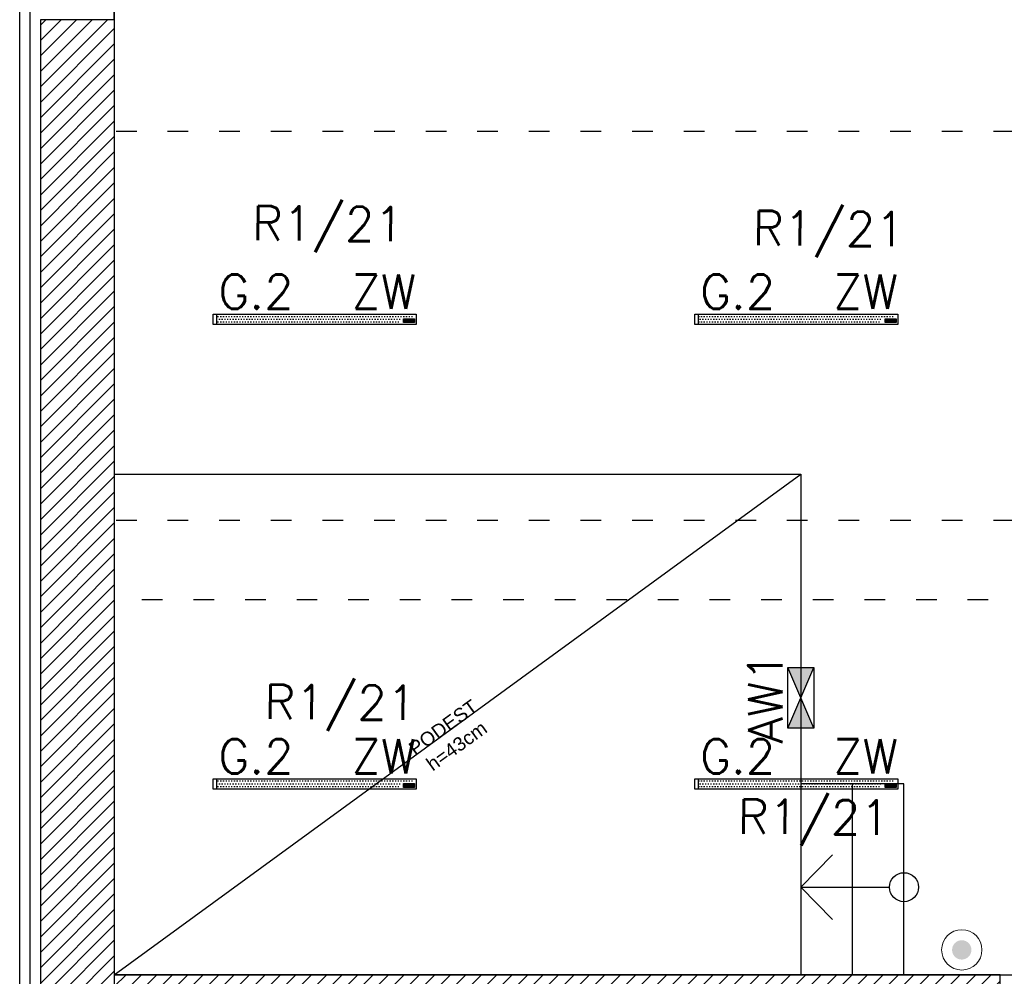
# Model space of a CAD drawing. Header units: millimetres. Extents: x 22250 to 51280, y -5012 to 7692.
# Tile 66 of 182: x 37891 to 38463, y 2312 to 2868. Entities that reach past the tile are written whole.
import ezdxf
from ezdxf.enums import TextEntityAlignment as Align

# ---------------------------------------------------------------- set-up
doc = ezdxf.new("R2010")
doc.units = ezdxf.units.MM
doc.linetypes.add('ACAD_ISO03W100', pattern=[30, 12, -18])
for name, color, linetype in [('_BI_LOGO', 140, 'Continuous'), ('_BI_OSW_OPIS', 140, 'Continuous'), ('_BI_OSW_OPRAWY', 140, 'Continuous'), ('AA OPISY', 40, 'Continuous'), ('E_podklad', 252, 'Continuous'), ('E_Wlaczniki', 3, 'Continuous')]:
    doc.layers.add(name, color=color, linetype=linetype)
doc.layers.add('E_Obwody', color=3, linetype='Continuous', lineweight=13)
doc.styles.add('romans', font='romans.shx')
doc.styles.get("Standard").update_dxf_attribs({"font": 'arial.ttf'})
doc.linetypes.add('BATTING', pattern='A,0.0001,-0.1,[134,ltypeshp.shx,S=0.1,R=0,X=-0.1,Y=0],-0.2,[134,ltypeshp.shx,S=0.1,R=180,X=0.1,Y=0],-0.1', length=0.4001)
pattern_1 = [(45, (22896.237, -15796.4403), (-4.490128, 4.490128), [])]

# ---------------------------------------------------------------- blocks, each defined once
blk = doc.blocks.new('*U209')
at = {"layer": 'AA OPISY'}
for q in [(-103.53, 18.82), (-136.57, 0), (-103.53, -18.82)]:
    blk.add_line((-85, 0), q, dxfattribs=at)
blk.add_circle((-145, 0), 8.43, dxfattribs=at)
blk = doc.blocks.new('BI_LOGO')
at = {"layer": '_BI_LOGO', "linetype": 'Continuous'}
for p, q in [((0, 2.16), (6.37, 2.16)), ((0, 0), (0, 2.16)), ((6.37, 0), (0, 0)), ((0.17, 0.57), (0.17, 1.93)), ((0.17, 1.93), (0.75, 1.93)), ((0.76, 0.57), (0.17, 0.57)), ((0.45, 1.67), (0.82, 1.67)), ((0.45, 1.39), (0.45, 1.67)), ((0.82, 1.39), (0.45, 1.39)), ((0.45, 1.16), (0.84, 1.16)), ((0.45, 0.81), (0.45, 1.16)), ((0.84, 0.81), (0.45, 0.81)), ((0.75, 1.93), (0.8, 1.93)), ((0.81, 0.57), (0.76, 0.57)), ((0.8, 1.93), (0.84, 1.92)), ((0.86, 0.57), (0.81, 0.57)), ((0.82, 1.67), (0.85, 1.67)), ((0.85, 1.4), (0.82, 1.39)), ((0.84, 1.92), (0.89, 1.92)), ((0.84, 1.16), (0.87, 1.16)), ((0.87, 0.82), (0.84, 0.81)), ((0.85, 1.67), (0.88, 1.66)), ((0.88, 1.4), (0.85, 1.4)), ((0.9, 0.57), (0.86, 0.57)), ((0.87, 1.16), (0.9, 1.15)), ((0.9, 0.82), (0.87, 0.82)), ((0.88, 1.66), (0.9, 1.65)), ((0.9, 1.42), (0.88, 1.4)), ((0.89, 1.92), (0.93, 1.91)), ((0.9, 1.65), (0.92, 1.63)), ((0.92, 1.43), (0.9, 1.42)), ((0.9, 1.15), (0.92, 1.13)), ((0.93, 0.84), (0.9, 0.82)), ((0.94, 0.58), (0.9, 0.57)), ((0.92, 1.63), (0.94, 1.61)), ((0.94, 1.45), (0.92, 1.43)), ((0.92, 1.13), (0.95, 1.12)), ((0.93, 1.91), (0.97, 1.91)), ((0.95, 0.85), (0.93, 0.84)), ((0.94, 1.61), (0.95, 1.59)), ((0.95, 1.47), (0.94, 1.45)), ((0.98, 0.59), (0.94, 0.58)), ((0.95, 1.59), (0.96, 1.57)), ((0.96, 1.5), (0.95, 1.47)), ((0.95, 1.12), (0.96, 1.1)), ((0.96, 0.87), (0.95, 0.85)), ((0.96, 1.57), (0.96, 1.54)), ((0.96, 1.54), (0.96, 1.52)), ((0.96, 1.52), (0.96, 1.5)), ((0.96, 1.1), (0.98, 1.08)), ((0.98, 0.89), (0.96, 0.87)), ((0.97, 1.91), (1, 1.9)), ((0.98, 1.08), (0.99, 1.05)), ((0.99, 0.92), (0.98, 0.89)), ((1.04, 0.61), (0.98, 0.59)), ((0.99, 1.05), (0.99, 1.03)), ((0.99, 1.03), (1, 1)), ((1, 0.94), (0.99, 0.92)), ((1, 1.9), (1.06, 1.88)), ((1, 1), (1, 0.97)), ((1, 0.97), (1, 0.94)), ((1.09, 0.63), (1.04, 0.61)), ((1.06, 1.88), (1.1, 1.86)), ((1.11, 1.31), (1.08, 1.29)), ((1.08, 1.29), (1.13, 1.27)), ((1.14, 0.66), (1.09, 0.63)), ((1.1, 1.86), (1.14, 1.83)), ((1.13, 1.33), (1.11, 1.31)), ((1.16, 1.36), (1.13, 1.33)), ((1.13, 1.27), (1.17, 1.25)), ((1.14, 1.83), (1.18, 1.79)), ((1.18, 0.69), (1.14, 0.66)), ((1.18, 1.39), (1.16, 1.36)), ((1.17, 1.25), (1.2, 1.22)), ((1.18, 1.79), (1.2, 1.76)), ((1.2, 1.43), (1.18, 1.39)), ((1.22, 0.74), (1.18, 0.69)), ((1.2, 1.76), (1.22, 1.72)), ((1.22, 1.46), (1.2, 1.43)), ((1.2, 1.22), (1.23, 1.18)), ((1.22, 1.72), (1.23, 1.68)), ((1.23, 1.5), (1.22, 1.46)), ((1.25, 0.79), (1.22, 0.74)), ((1.23, 1.68), (1.24, 1.64)), ((1.24, 1.54), (1.23, 1.5)), ((1.23, 1.18), (1.25, 1.13)), ((1.24, 1.64), (1.24, 1.59)), ((1.24, 1.59), (1.24, 1.54)), ((1.25, 1.13), (1.27, 1.1)), ((1.26, 0.83), (1.25, 0.79)), ((1.27, 0.87), (1.26, 0.83)), ((1.27, 1.15), (1.28, 1.19)), ((1.27, 1.1), (1.27, 1.15)), ((1.27, 1.05), (1.27, 1.1)), ((1.27, 1.01), (1.27, 1.05)), ((1.27, 0.96), (1.27, 1.01)), ((1.28, 0.91), (1.27, 0.96)), ((1.28, 0.91), (1.27, 0.87)), ((1.28, 1.19), (1.29, 1.23)), ((1.29, 0.88), (1.28, 0.91)), ((1.29, 1.23), (1.3, 1.27)), ((1.3, 0.84), (1.29, 0.88)), ((1.3, 1.27), (1.32, 1.32)), ((1.31, 0.81), (1.3, 0.84)), ((1.33, 0.77), (1.31, 0.81)), ((1.32, 1.32), (1.35, 1.37)), ((1.35, 0.73), (1.33, 0.77)), ((1.35, 1.37), (1.37, 1.41)), ((1.38, 0.7), (1.35, 0.73)), ((1.37, 1.41), (1.4, 1.44)), ((1.4, 0.67), (1.38, 0.7)), ((1.4, 1.44), (1.44, 1.48)), ((1.43, 0.64), (1.4, 0.67)), ((1.47, 0.62), (1.43, 0.64)), ((1.44, 1.48), (1.48, 1.51)), ((1.5, 0.59), (1.47, 0.62)), ((1.48, 1.51), (1.52, 1.54)), ((1.54, 0.58), (1.5, 0.59)), ((1.52, 1.54), (1.56, 1.56)), ((2.18, 0.99), (1.53, 0.98)), ((1.53, 0.98), (1.54, 0.93)), ((1.54, 0.93), (1.56, 0.88)), ((1.58, 0.56), (1.54, 0.58)), ((1.56, 1.56), (1.6, 1.57)), ((1.57, 1.22), (1.56, 1.17)), ((1.56, 1.17), (1.93, 1.17)), ((1.56, 0.88), (1.58, 0.83)), ((1.58, 1.27), (1.57, 1.22)), ((1.61, 1.31), (1.58, 1.27)), ((1.58, 0.83), (1.6, 0.8)), ((1.62, 0.55), (1.58, 0.56)), ((1.6, 1.57), (1.65, 1.58)), ((1.6, 0.8), (1.64, 0.77)), ((1.65, 1.34), (1.61, 1.31)), ((1.66, 0.54), (1.62, 0.55)), ((1.64, 0.77), (1.68, 0.76)), ((1.65, 1.58), (1.7, 1.59)), ((1.7, 1.36), (1.65, 1.34)), ((1.71, 0.53), (1.66, 0.54)), ((1.68, 0.76), (1.73, 0.75)), ((1.7, 1.59), (1.75, 1.59)), ((1.75, 1.36), (1.7, 1.36)), ((1.75, 0.53), (1.71, 0.53)), ((1.73, 0.75), (1.77, 0.75)), ((1.75, 1.59), (1.8, 1.59)), ((1.79, 1.35), (1.75, 1.36)), ((1.8, 0.53), (1.75, 0.53)), ((1.77, 0.75), (1.8, 0.76)), ((1.83, 1.33), (1.79, 1.35)), ((1.8, 1.59), (1.85, 1.58)), ((1.8, 0.76), (1.83, 0.77)), ((1.85, 0.54), (1.8, 0.53)), ((1.87, 1.3), (1.83, 1.33)), ((1.83, 0.77), (1.86, 0.79)), ((1.85, 1.58), (1.89, 1.57)), ((1.9, 0.55), (1.85, 0.54)), ((1.86, 0.79), (1.88, 0.81)), ((1.9, 1.26), (1.87, 1.3)), ((1.88, 0.81), (1.89, 0.83)), ((1.89, 1.57), (1.93, 1.56)), ((1.89, 0.83), (1.9, 0.86)), ((1.92, 1.22), (1.9, 1.26)), ((1.9, 0.86), (2.2, 0.86)), ((1.95, 0.56), (1.9, 0.55)), ((1.93, 1.17), (1.92, 1.22)), ((1.93, 1.56), (1.97, 1.54)), ((1.99, 0.59), (1.95, 0.56)), ((1.97, 1.54), (2.01, 1.51)), ((2.04, 0.61), (1.99, 0.59)), ((2.01, 1.51), (2.05, 1.49)), ((2.08, 0.64), (2.04, 0.61)), ((2.05, 1.49), (2.08, 1.45)), ((2.08, 1.45), (2.11, 1.42)), ((2.11, 0.68), (2.08, 0.64)), ((2.11, 1.42), (2.13, 1.38)), ((2.14, 0.72), (2.11, 0.68)), ((2.13, 1.38), (2.15, 1.34)), ((2.17, 0.76), (2.14, 0.72)), ((2.15, 1.34), (2.18, 1.29)), ((2.17, 1.06), (2.18, 1.11)), ((2.18, 0.99), (2.17, 1.06)), ((2.18, 0.8), (2.17, 0.76)), ((2.18, 1.29), (2.19, 1.25)), ((2.18, 1.15), (2.19, 1.19)), ((2.18, 1.11), (2.18, 1.15)), ((2.18, 0.96), (2.18, 0.99)), ((2.19, 0.91), (2.18, 0.96)), ((2.2, 0.86), (2.18, 0.8)), ((2.19, 1.24), (2.2, 1.28)), ((2.19, 1.25), (2.19, 1.24)), ((2.19, 1.19), (2.19, 1.24)), ((2.21, 0.86), (2.19, 0.91)), ((2.19, 0.46), (2.48, 0.46)), ((2.2, 0.4), (2.19, 0.46)), ((2.2, 1.28), (2.22, 1.32)), ((2.21, 0.36), (2.2, 0.4)), ((2.22, 0.81), (2.21, 0.86)), ((2.22, 0.33), (2.21, 0.36)), ((2.22, 1.32), (2.23, 1.37)), ((2.24, 0.77), (2.22, 0.81)), ((2.24, 0.32), (2.22, 0.33)), ((2.23, 1.37), (2.26, 1.41)), ((2.27, 0.73), (2.24, 0.77)), ((2.26, 0.29), (2.24, 0.32)), ((2.26, 1.41), (2.28, 1.45)), ((2.29, 0.26), (2.26, 0.29)), ((2.29, 0.7), (2.27, 0.73)), ((2.28, 1.45), (2.31, 1.48)), ((2.32, 0.66), (2.29, 0.7)), ((2.33, 0.23), (2.29, 0.26)), ((2.31, 1.48), (2.35, 1.51)), ((2.36, 0.63), (2.32, 0.66)), ((2.38, 0.21), (2.33, 0.23)), ((2.35, 1.51), (2.38, 1.54)), ((2.39, 0.61), (2.36, 0.63)), ((2.38, 1.54), (2.43, 1.56)), ((2.43, 0.18), (2.38, 0.21)), ((2.43, 0.59), (2.39, 0.61)), ((2.43, 1.56), (2.47, 1.57)), ((2.48, 0.58), (2.43, 0.59)), ((2.46, 0.17), (2.43, 0.18)), ((2.43, 0.18), (2.43, 0.18)), ((2.46, 1.15), (2.45, 1.1)), ((2.45, 1.1), (2.45, 1.05)), ((2.45, 1.05), (2.45, 1)), ((2.45, 1), (2.46, 0.96)), ((2.47, 1.19), (2.46, 1.15)), ((2.46, 0.96), (2.47, 0.92)), ((2.5, 0.16), (2.46, 0.17)), ((2.47, 1.57), (2.52, 1.58)), ((2.48, 1.22), (2.47, 1.19)), ((2.47, 0.92), (2.49, 0.88)), ((2.49, 1.26), (2.48, 1.22)), ((2.52, 0.57), (2.48, 0.58)), ((2.48, 0.46), (2.49, 0.43)), ((2.51, 1.28), (2.49, 1.26)), ((2.49, 0.88), (2.51, 0.85)), ((2.49, 0.43), (2.52, 0.41)), ((2.55, 0.16), (2.5, 0.16)), ((2.53, 1.31), (2.51, 1.28)), ((2.51, 0.85), (2.54, 0.83)), ((2.52, 1.58), (2.58, 1.58)), ((2.57, 0.57), (2.52, 0.57)), ((2.52, 0.41), (2.54, 0.38)), ((2.56, 1.32), (2.53, 1.31)), ((2.54, 0.83), (2.57, 0.8)), ((2.54, 0.38), (2.57, 0.37)), ((2.59, 0.16), (2.55, 0.16)), ((2.59, 1.34), (2.56, 1.32)), ((2.57, 0.8), (2.61, 0.79)), ((2.61, 0.57), (2.57, 0.57)), ((2.57, 0.37), (2.62, 0.37)), ((2.58, 1.58), (2.64, 1.58)), ((2.62, 1.34), (2.59, 1.34)), ((2.64, 0.15), (2.59, 0.16)), ((2.61, 0.79), (2.65, 0.79)), ((2.65, 0.57), (2.61, 0.57)), ((2.65, 1.35), (2.62, 1.34)), ((2.62, 0.37), (2.66, 0.37)), ((2.64, 1.58), (2.7, 1.57)), ((2.69, 0.15), (2.64, 0.15)), ((2.71, 1.34), (2.65, 1.35)), ((2.65, 0.79), (2.71, 0.79)), ((2.69, 0.58), (2.65, 0.57)), ((2.66, 0.37), (2.7, 0.37)), ((2.73, 0.59), (2.69, 0.58)), ((2.74, 0.16), (2.69, 0.15)), ((2.7, 1.57), (2.75, 1.55)), ((2.7, 0.37), (2.74, 0.38)), ((2.75, 1.33), (2.71, 1.34)), ((2.71, 0.79), (2.75, 0.81)), ((2.77, 0.6), (2.73, 0.59)), ((2.74, 0.38), (2.77, 0.39)), ((2.78, 0.16), (2.74, 0.16)), ((2.75, 1.55), (2.79, 1.52)), ((2.79, 1.3), (2.75, 1.33)), ((2.75, 0.81), (2.79, 0.83)), ((2.8, 0.62), (2.77, 0.6)), ((2.77, 0.39), (2.8, 0.41)), ((2.83, 0.17), (2.78, 0.16)), ((2.79, 1.52), (2.83, 1.49)), ((2.82, 1.27), (2.79, 1.3)), ((2.79, 0.83), (2.82, 0.87)), ((2.83, 0.64), (2.8, 0.62)), ((2.8, 0.41), (2.83, 0.43)), ((2.84, 1.22), (2.82, 1.27)), ((2.82, 0.87), (2.84, 0.91)), ((2.83, 1.49), (2.86, 1.44)), ((2.86, 0.67), (2.83, 0.64)), ((2.83, 0.43), (2.84, 0.46)), ((2.87, 0.18), (2.83, 0.17)), ((2.86, 1.17), (2.84, 1.22)), ((2.84, 0.91), (2.86, 0.96)), ((2.84, 0.46), (2.85, 0.5)), ((2.85, 0.5), (2.86, 0.54)), ((2.86, 1.44), (2.86, 1.56)), ((2.86, 1.56), (3.13, 1.56)), ((2.87, 1.12), (2.86, 1.17)), ((2.86, 0.96), (2.87, 1.01)), ((2.86, 0.58), (2.86, 0.67)), ((2.86, 0.54), (2.86, 0.58)), ((2.87, 1.06), (2.87, 1.12)), ((2.87, 1.01), (2.87, 1.06)), ((2.9, 0.19), (2.87, 0.18)), ((2.94, 0.2), (2.9, 0.19)), ((2.98, 0.23), (2.94, 0.2)), ((3.02, 0.26), (2.98, 0.23)), ((3.04, 0.29), (3.02, 0.26)), ((3.07, 0.33), (3.04, 0.29)), ((3.09, 0.38), (3.07, 0.33)), ((3.11, 0.43), (3.09, 0.38)), ((3.13, 0.49), (3.11, 0.43)), ((3.13, 1.56), (3.13, 0.72)), ((3.13, 0.72), (3.13, 0.67)), ((3.13, 0.67), (3.13, 0.62)), ((3.13, 0.62), (3.13, 0.58)), ((3.13, 0.58), (3.13, 0.53)), ((3.13, 0.53), (3.13, 0.49)), ((3.22, 0.55), (3.22, 1.9)), ((3.22, 1.9), (3.5, 1.9)), ((3.5, 0.55), (3.22, 0.55)), ((3.5, 1.9), (3.5, 1.46)), ((3.5, 1.46), (3.51, 1.49)), ((3.51, 1.22), (3.5, 1.18)), ((3.5, 1.18), (3.5, 1.13)), ((3.5, 1.13), (3.5, 1.08)), ((3.5, 1.08), (3.5, 0.55)), ((3.51, 1.49), (3.54, 1.51)), ((3.52, 1.25), (3.51, 1.22)), ((3.54, 1.28), (3.52, 1.25)), ((3.54, 1.51), (3.57, 1.53)), ((3.55, 1.3), (3.54, 1.28)), ((3.59, 1.33), (3.55, 1.3)), ((3.57, 1.53), (3.6, 1.55)), ((3.65, 1.35), (3.59, 1.33)), ((3.6, 1.55), (3.64, 1.56)), ((3.64, 1.56), (3.69, 1.58)), ((3.7, 1.36), (3.65, 1.35)), ((3.69, 1.58), (3.73, 1.58)), ((3.74, 1.35), (3.7, 1.36)), ((3.73, 1.58), (3.77, 1.59)), ((3.77, 1.33), (3.74, 1.35)), ((3.77, 1.59), (3.81, 1.59)), ((3.8, 1.31), (3.77, 1.33)), ((3.82, 1.29), (3.8, 1.31)), ((3.81, 1.59), (3.86, 1.58)), ((3.83, 1.26), (3.82, 1.29)), ((3.84, 1.23), (3.83, 1.26)), ((3.85, 1.19), (3.84, 1.23)), ((3.85, 1.15), (3.85, 1.19)), ((3.85, 1.1), (3.85, 1.15)), ((3.85, 0.56), (3.85, 1.1)), ((4.13, 0.56), (3.85, 0.56)), ((3.86, 1.58), (3.9, 1.57)), ((3.9, 1.57), (3.94, 1.56)), ((3.94, 1.56), (3.98, 1.54)), ((3.98, 1.54), (4.01, 1.51)), ((4.01, 1.51), (4.04, 1.48)), ((4.04, 1.48), (4.07, 1.45)), ((4.07, 1.45), (4.09, 1.41)), ((4.09, 1.41), (4.11, 1.36)), ((4.11, 1.36), (4.12, 1.31)), ((4.12, 1.31), (4.12, 1.27)), ((4.12, 1.27), (4.13, 1.22)), ((4.13, 1.22), (4.13, 1.17)), ((4.13, 1.17), (4.13, 0.56)), ((4.14, 1.14), (4.15, 1.18)), ((4.14, 1.09), (4.14, 1.14)), ((4.14, 1.05), (4.14, 1.09)), ((4.14, 1), (4.14, 1.05)), ((4.14, 0.96), (4.14, 1)), ((4.15, 0.92), (4.14, 0.96)), ((4.15, 1.18), (4.16, 1.23)), ((4.16, 0.88), (4.15, 0.92)), ((4.16, 1.23), (4.17, 1.27)), ((4.17, 0.84), (4.16, 0.88)), ((4.17, 1.27), (4.19, 1.32)), ((4.18, 0.8), (4.17, 0.84)), ((4.2, 0.77), (4.18, 0.8)), ((4.19, 1.32), (4.22, 1.36)), ((4.22, 0.73), (4.2, 0.77)), ((4.22, 1.36), (4.24, 1.4)), ((4.25, 0.69), (4.22, 0.73)), ((4.24, 1.4), (4.28, 1.44)), ((4.28, 0.66), (4.25, 0.69)), ((4.28, 1.44), (4.31, 1.47)), ((4.31, 0.64), (4.28, 0.66)), ((4.31, 1.47), (4.35, 1.5)), ((4.34, 0.61), (4.31, 0.64)), ((4.38, 0.59), (4.34, 0.61)), ((4.35, 1.5), (4.39, 1.53)), ((4.41, 0.57), (4.38, 0.59)), ((4.39, 1.53), (4.43, 1.55)), ((5.09, 0.98), (4.41, 0.97)), ((4.41, 0.97), (4.41, 0.93)), ((4.41, 0.93), (4.43, 0.87)), ((4.45, 0.55), (4.41, 0.57)), ((4.43, 1.55), (4.47, 1.57)), ((4.44, 1.22), (4.43, 1.16)), ((4.43, 1.16), (4.79, 1.16)), ((4.43, 0.87), (4.45, 0.83)), ((4.46, 1.27), (4.44, 1.22)), ((4.45, 0.83), (4.48, 0.79)), ((4.49, 0.54), (4.45, 0.55)), ((4.49, 1.32), (4.46, 1.27)), ((4.47, 1.57), (4.52, 1.58)), ((4.48, 0.79), (4.51, 0.77)), ((4.52, 1.34), (4.49, 1.32)), ((4.54, 0.53), (4.49, 0.54)), ((4.51, 0.77), (4.56, 0.75)), ((4.52, 1.58), (4.57, 1.58)), ((4.57, 1.35), (4.52, 1.34)), ((4.58, 0.53), (4.54, 0.53)), ((4.56, 0.75), (4.6, 0.75)), ((4.57, 1.58), (4.62, 1.59)), ((4.63, 1.36), (4.57, 1.35)), ((4.62, 0.53), (4.58, 0.53)), ((4.6, 0.75), (4.64, 0.75)), ((4.62, 1.59), (4.67, 1.58)), ((4.67, 0.53), (4.62, 0.53)), ((4.67, 1.35), (4.63, 1.36)), ((4.64, 0.75), (4.67, 0.75)), ((4.67, 1.58), (4.72, 1.58)), ((4.71, 1.33), (4.67, 1.35)), ((4.67, 0.75), (4.7, 0.76)), ((4.72, 0.54), (4.67, 0.53)), ((4.7, 0.76), (4.73, 0.78)), ((4.74, 1.3), (4.71, 1.33)), ((4.72, 1.58), (4.76, 1.57)), ((4.77, 0.54), (4.72, 0.54)), ((4.73, 0.78), (4.75, 0.8)), ((4.77, 1.26), (4.74, 1.3)), ((4.75, 0.8), (4.77, 0.83)), ((4.76, 1.57), (4.8, 1.55)), ((4.79, 1.21), (4.77, 1.26)), ((4.77, 0.83), (4.78, 0.86)), ((4.82, 0.56), (4.77, 0.54)), ((4.78, 0.86), (5.07, 0.85)), ((4.79, 1.16), (4.79, 1.21)), ((4.8, 1.55), (4.85, 1.53)), ((4.87, 0.58), (4.82, 0.56)), ((4.85, 1.53), (4.88, 1.51)), ((4.91, 0.61), (4.87, 0.58)), ((4.88, 1.51), (4.92, 1.48)), ((4.95, 0.64), (4.91, 0.61)), ((4.92, 1.48), (4.95, 1.45)), ((4.95, 1.45), (4.98, 1.41)), ((4.98, 0.67), (4.95, 0.64)), ((4.98, 1.41), (5, 1.37)), ((5.01, 0.71), (4.98, 0.67)), ((5, 1.37), (5.03, 1.33)), ((5.04, 0.75), (5.01, 0.71)), ((5.03, 1.33), (5.05, 1.29)), ((5.06, 0.8), (5.04, 0.75)), ((5.05, 1.29), (5.06, 1.25)), ((5.06, 1.25), (5.07, 1.21)), ((5.07, 0.85), (5.06, 0.8)), ((5.07, 1.21), (5.08, 1.17)), ((5.08, 1.17), (5.08, 1.12)), ((5.08, 1.12), (5.09, 1.08)), ((5.09, 1.08), (5.09, 1.03)), ((5.09, 1.03), (5.09, 0.98)), ((5.1, 0.55), (5.1, 1.91)), ((5.1, 1.91), (5.37, 1.91)), ((5.37, 0.55), (5.1, 0.55)), ((5.37, 1.91), (5.37, 0.55)), ((5.47, 0.54), (5.47, 1.9)), ((5.47, 1.9), (5.74, 1.9)), ((5.74, 0.54), (5.47, 0.54)), ((5.74, 1.9), (5.74, 0.54)), ((5.84, 1.65), (5.84, 1.91)), ((5.84, 1.91), (6.11, 1.91)), ((6.11, 1.65), (5.84, 1.65)), ((5.84, 0.55), (5.84, 1.55)), ((5.84, 1.55), (6.11, 1.55)), ((6.11, 0.55), (5.84, 0.55)), ((6.11, 1.91), (6.11, 1.65)), ((6.11, 1.55), (6.11, 0.55)), ((6.37, 2.16), (6.37, 0))]:
    blk.add_line(p, q, dxfattribs=at)
blk = doc.blocks.new('G.2')
at = {"layer": '_BI_OSW_OPRAWY'}
h = blk.add_hatch(dxfattribs=at)
h.set_pattern_fill('DOTS', color=256)
h.set_pattern_definition([(0, (-249.5286, -5010), (0.79375, 1.5875), [0, -1.5875])])
h.paths.add_polyline_path([(56.9, 3), (-56.9, 3), (-56.9, -3), (56.9, -3)])
h.paths.add_polyline_path([(49.53, 0.16), (55.9, 0.16), (55.9, -2), (49.53, -2)], flags=16)
h.paths.add_polyline_path([(50.79, -0.88), (50.8, -0.87), (50.76, -0.82)], flags=0)
h.paths.add_polyline_path([(50.81, -1.13), (50.82, -1.15), (50.82, -1.12)], flags=0)
h.paths.add_polyline_path([(49.7, -0.07), (50.34, -0.07), (50.46, -0.08), (50.6, -0.12), (50.73, -0.21), (50.78, -0.39), (50.75, -0.56), (50.67, -0.66), (50.62, -0.7), (50.7, -0.75), (50.77, -0.81), (50.8, -0.9), (50.82, -0.74), (50.9, -0.59), (51.01, -0.48), (51.13, -0.42), (51.28, -0.4), (51.44, -0.43), (51.6, -0.52), (51.69, -0.66), (51.72, -0.75), (51.79, -0.59), (51.88, -0.48), (52, -0.42), (52.15, -0.41), (52.28, -0.43), (52.39, -0.54), (52.39, -0.44), (52.66, -0.44), (52.66, -1.28), (52.66, -1.33), (52.66, -1.38), (52.66, -1.48), (52.63, -1.62), (52.54, -1.77), (52.38, -1.83), (52.24, -1.85), (52.12, -1.84), (52, -1.84), (51.85, -1.77), (51.79, -1.71), (51.77, -1.68), (51.74, -1.65), (51.72, -1.54), (52.01, -1.54), (52.03, -1.57), (52.05, -1.59), (52.07, -1.62), (52.1, -1.63), (52.15, -1.63), (52.19, -1.63), (52.23, -1.63), (52.27, -1.62), (52.3, -1.61), (52.33, -1.59), (52.36, -1.57), (52.38, -1.54), (52.38, -1.5), (52.39, -1.46), (52.39, -1.42), (52.39, -1.35), (52.25, -1.42), (52.09, -1.44), (51.95, -1.41), (51.8, -1.29), (51.74, -1.15), (51.68, -1.28), (51.59, -1.39), (51.44, -1.45), (51.26, -1.47), (51.09, -1.44), (50.94, -1.35), (50.85, -1.22), (50.81, -1.1), (50.78, -1.23), (50.68, -1.35), (50.54, -1.41), (50.39, -1.43), (50.29, -1.43), (49.7, -1.43)], flags=0)
h.paths.add_polyline_path([(49.98, -0.33), (50.42, -0.33), (50.51, -0.44), (50.46, -0.58), (50.37, -0.61), (49.98, -0.61)], flags=0)
h.paths.add_polyline_path([(49.99, -0.84), (50.44, -0.84), (50.53, -0.94), (50.53, -1.09), (50.44, -1.19), (49.99, -1.19)], flags=0)
h.paths.add_polyline_path([(50.66, -0.67), (50.71, -0.61), (50.73, -0.57), (50.7, -0.64)], flags=0)
h.paths.add_polyline_path([(50.77, -0.36), (50.75, -0.27), (50.73, -0.24), (50.77, -0.32)], flags=0)
h.paths.add_polyline_path([(50.55, -0.1), (50.59, -0.12), (50.51, -0.09), (50.46, -0.09)], flags=0)
h.paths.add_polyline_path([(50.51, -0.48), (50.49, -0.43), (50.51, -0.53), (50.45, -0.57), (50.47, -0.55)], flags=0)
h.paths.add_polyline_path([(50.5, -0.48), (50.49, -0.38), (50.43, -0.35), (50.51, -0.41)], flags=0)
h.paths.add_polyline_path([(50.39, -1.43), (50.48, -1.42), (50.51, -1.41), (50.43, -1.43)], flags=0)
h.paths.add_polyline_path([(50.53, -1.06), (50.5, -1.14), (50.46, -1.16), (50.52, -1.12)], flags=0)
h.paths.add_polyline_path([(50.4, -0.84), (50.48, -0.87), (50.51, -0.92), (50.46, -0.85)], flags=0)
h.paths.add_polyline_path([(52.21, -0.42), (52.32, -0.46), (52.34, -0.49), (52.28, -0.45), (52.21, -0.42), (52.05, -0.41), (52.01, -0.43), (52.08, -0.42)], flags=0)
h.paths.add_polyline_path([(51.79, -0.59), (51.84, -0.51), (51.88, -0.49), (51.81, -0.55)], flags=0)
h.paths.add_polyline_path([(51.66, -0.61), (51.73, -0.75), (51.73, -0.76), (51.72, -0.81), (51.71, -0.85), (51.71, -0.89), (51.71, -0.94), (51.71, -1.01), (51.71, -1.04), (51.72, -1.09), (51.74, -1.14), (51.77, -1.24), (51.8, -1.27), (51.75, -1.19), (51.74, -1.14), (51.44, -1.14), (51.4, -1.23), (51.27, -1.25), (51.13, -1.22), (51.09, -1.12), (51.06, -1.02), (51.71, -1.01), (51.7, -0.88), (51.73, -0.76), (51.72, -0.75), (51.72, -0.76), (51.73, -0.75), (51.69, -0.66), (51.64, -0.57), (51.61, -0.55)], flags=0)
h.paths.add_polyline_path([(51.4, -0.41), (51.46, -0.44), (51.42, -0.43), (51.33, -0.41), (51.28, -0.41)], flags=0)
h.paths.add_polyline_path([(51.09, -0.44), (51.13, -0.43), (51.05, -0.46), (51.01, -0.49)], flags=0)
h.paths.add_polyline_path([(50.67, -1.34), (50.73, -1.29), (50.8, -1.18), (50.81, -1.11), (50.79, -0.95), (50.81, -0.79), (50.87, -0.63), (50.9, -0.59), (50.86, -0.65), (50.83, -0.73), (50.81, -0.81), (50.8, -0.9), (50.8, -0.95), (50.8, -0.99), (50.81, -1.1), (50.87, -1.26), (50.93, -1.33), (50.97, -1.36), (51.03, -1.41), (51.07, -1.42), (50.98, -1.38), (50.87, -1.26), (50.81, -1.1), (50.8, -1.18), (50.72, -1.31)], flags=0)
h.paths.add_polyline_path([(51.14, -1.2), (51.18, -1.24), (51.26, -1.25), (51.36, -1.25), (51.39, -1.21), (51.32, -1.25), (51.15, -1.23)], flags=0)
h.paths.add_polyline_path([(51.13, -0.68), (51.28, -0.62), (51.41, -0.69), (51.47, -0.83), (51.08, -0.83)], flags=0)
h.paths.add_polyline_path([(51.37, -0.65), (51.4, -0.7), (51.33, -0.63), (51.28, -0.64)], flags=0)
h.paths.add_polyline_path([(51.28, -1.47), (51.36, -1.46), (51.43, -1.45), (51.5, -1.43), (51.57, -1.39), (51.64, -1.34), (51.67, -1.28), (51.61, -1.37), (51.48, -1.44), (51.33, -1.47)], flags=0)
h.paths.add_polyline_path([(51.86, -1.77), (51.95, -1.82), (52, -1.83), (51.9, -1.8)], flags=0)
h.paths.add_polyline_path([(51.97, -1.41), (52.05, -1.44), (52.1, -1.43), (51.98, -1.43), (51.93, -1.39)], flags=0)
h.paths.add_polyline_path([(52.25, -0.65), (52.36, -0.72), (52.4, -0.88), (52.39, -1.05), (52.33, -1.18), (52.19, -1.22), (52.05, -1.18), (51.99, -1.05), (51.98, -0.9), (52.01, -0.75), (52.1, -0.66)], flags=0)
h.paths.add_polyline_path([(52.22, -1.85), (52.31, -1.84), (52.36, -1.83), (52.28, -1.85)], flags=0)
h.paths.add_polyline_path([(52.22, -1.42), (52.33, -1.39), (52.36, -1.36), (52.29, -1.41)], flags=0)
h.paths.add_polyline_path([(52.55, -1.74), (52.59, -1.7), (52.63, -1.62), (52.66, -1.53), (52.66, -1.47), (52.65, -1.57), (52.57, -1.72)], flags=0)
h.paths.add_polyline_path([(52.75, -0.1), (53.03, -0.1), (53.03, -0.51), (53.13, -0.45), (53.29, -0.41), (53.41, -0.42), (53.57, -0.49), (53.64, -0.63), (53.66, -0.77), (53.66, -1.44), (53.38, -1.44), (53.38, -0.9), (53.38, -0.85), (53.38, -0.81), (53.37, -0.77), (53.36, -0.74), (53.35, -0.71), (53.33, -0.69), (53.3, -0.67), (53.27, -0.65), (53.23, -0.64), (53.18, -0.65), (53.12, -0.67), (53.09, -0.7), (53.07, -0.72), (53.05, -0.75), (53.04, -0.78), (53.03, -0.82), (53.03, -0.87), (53.03, -0.92), (53.03, -1.45), (52.75, -1.45)], flags=0)
h.paths.add_polyline_path([(53.43, -0.43), (53.36, -0.41), (53.3, -0.41), (53.39, -0.41)], flags=0)
h.paths.add_polyline_path([(53.66, -0.73), (53.66, -0.78), (53.65, -0.67), (53.64, -0.64)], flags=0)
h.paths.add_polyline_path([(53.94, -1.03), (53.94, -1.07), (53.96, -1.13), (53.98, -1.17), (54.01, -1.21), (54.04, -1.23), (54.09, -1.25), (54.13, -1.25), (54.18, -1.25), (54.21, -1.25), (54.24, -1.24), (54.26, -1.22), (54.28, -1.2), (54.3, -1.17), (54.31, -1.14), (54.63, -1.15), (54.63, -1.02)], flags=0)
h.paths.add_polyline_path([(54.62, -0.9), (54.62, -0.97), (54.62, -0.92), (54.62, -0.88), (54.61, -0.83), (54.61, -0.79), (54.59, -0.75), (54.58, -0.71), (54.56, -0.67), (54.54, -0.63), (54.51, -0.59), (54.48, -0.55), (54.45, -0.52), (54.42, -0.49), (54.38, -0.47), (54.34, -0.45), (54.29, -0.43), (54.25, -0.42), (54.2, -0.42), (54.15, -0.41), (54.1, -0.42), (54.05, -0.42), (54.01, -0.43), (53.96, -0.45), (53.92, -0.47), (53.88, -0.5), (53.84, -0.53), (53.81, -0.56), (53.78, -0.6), (53.75, -0.64), (53.72, -0.68), (53.7, -0.73), (53.69, -0.77), (53.68, -0.82), (53.67, -0.86), (53.67, -0.91), (53.67, -0.95), (53.67, -1), (53.67, -1.04), (53.68, -1.08), (53.69, -1.12), (53.7, -1.16), (53.72, -1.2), (53.73, -1.23), (53.75, -1.27), (53.78, -1.31), (53.81, -1.34), (53.84, -1.36), (53.87, -1.39), (53.91, -1.41), (53.95, -1.43), (53.98, -1.45), (54.03, -1.46), (54.07, -1.47), (54.11, -1.47), (54.16, -1.47), (54.21, -1.47), (54.26, -1.46), (54.3, -1.46), (54.35, -1.44), (54.4, -1.42), (54.44, -1.39), (54.48, -1.36), (54.52, -1.33), (54.55, -1.29), (54.58, -1.23), (54.59, -1.2), (54.56, -1.28), (54.46, -1.39), (54.32, -1.46), (54.13, -1.48), (53.96, -1.44), (53.82, -1.36), (53.72, -1.22), (53.67, -1.07), (53.67, -0.9), (53.69, -0.74), (53.77, -0.6), (53.88, -0.49), (54, -0.43), (54.15, -0.41), (54.32, -0.43), (54.47, -0.53), (54.56, -0.67), (54.61, -0.79)], flags=0)
h.paths.add_polyline_path([(54.01, -0.67), (54.16, -0.63), (54.28, -0.69), (54.34, -0.84), (53.95, -0.84)], flags=0)
h.paths.add_polyline_path([(54.24, -0.66), (54.27, -0.7), (54.21, -0.64), (54.16, -0.64)], flags=0)
h.paths.add_polyline_path([(55, -0.1), (55.27, -0.1), (55.27, -1.46), (55, -1.46)], flags=0)
h.paths.add_polyline_path([(55.37, -0.09), (55.64, -0.09), (55.64, -0.35), (55.37, -0.35)], flags=0)
h.paths.add_polyline_path([(55.38, -0.45), (55.64, -0.45), (55.64, -1.45), (55.38, -1.45)], flags=0)
for p, q in [((-59, -3), (-59, 3)), ((-59, 3), (59, 3)), ((-56.9, -3), (-56.9, 3)), ((59, 3), (59, -3)), ((59, -3), (-59, -3))]:
    blk.add_line(p, q, dxfattribs=at)
blk.add_blockref('BI_LOGO', (51.63, -2), dxfattribs=at)
at = {"layer": '_BI_OSW_OPIS', "style": 'romans'}
blk.add_attdef('G.2', (-56, 6), '', height=20, dxfattribs=at)
blk.add_attdef('ZW', text='', height=20, dxfattribs=at).set_placement((59, 6), align=Align.RIGHT)
blk = doc.blocks.new('AW1')
at = {"layer": '_BI_OSW_OPRAWY'}
h = blk.add_hatch(color=1, dxfattribs=at)
h.paths.add_polyline_path([(17.7, -7.6), (17.7, 7.6), (0, 0)])
h.paths.add_polyline_path([(0, 0), (-17.7, 7.6), (-17.7, -7.6)])
for p, q in [((-17.7, -7.6), (17.7, 7.6)), ((-17.7, 7.6), (17.7, -7.6))]:
    blk.add_line(p, q, dxfattribs=at)
blk.add_lwpolyline([(-17.7, 7.6), (17.7, 7.6), (17.7, -7.6), (-17.7, -7.6), (-17.7, 7.6)], dxfattribs=at)
at = {"layer": '_BI_OSW_OPIS', "color": 1, "style": 'romans'}
blk.add_attdef('AW1', text='', height=20, dxfattribs=at).set_placement((0, 10.6), align=Align.CENTER)

msp = doc.modelspace()

# ---------------------------------------------------------------- hatches: boundary and pattern name
at = {"layer": 'E_podklad'}
h = msp.add_hatch(dxfattribs=at)
h.set_pattern_fill('ANSI31', color=256, scale=2)
h.set_pattern_definition(pattern_1)
h.paths.add_polyline_path([(39412.73, 2212.13), (38810.73, 2212.13), (38810.73, 2865.13), (38767.73, 2865.13), (38767.73, 2169.13), (39412.73, 2169.13)])
h.paths.add_polyline_path([(38765.73, 2865.13), (38738.73, 2865.13), (38738.73, 2574.13), (38723.73, 2574.13), (38723.73, 2205.13), (38580.73, 2205.13), (38580.73, 2162.13), (38765.73, 2162.13)])
h.paths.add_polyline_path([(38810.73, 3149.13), (38738.73, 3149.13), (38738.73, 3093.13), (38810.73, 3093.13)])
h.paths.add_polyline_path([(38810.73, 3444.13), (38767.73, 3444.13), (38767.73, 3379.13), (38810.73, 3379.13)])
h.paths.add_polyline_path([(38767.73, 3444.13), (38738.73, 3444.13), (38738.73, 3379.13), (38767.73, 3379.13)])
h.paths.add_polyline_path([(38838.73, 3487.13), (38767.73, 3487.13), (38767.73, 3492.13), (38592.76, 3492.13), (38592.76, 3484.13), (38592.73, 3449.13), (38724.73, 3449.13), (38724.73, 3444.13), (38838.73, 3444.13)])
h.paths.add_polyline_path([(39119.73, 3487.13), (39075.73, 3487.13), (39075.73, 3479.13), (39075.73, 3444.13), (39119.73, 3444.13)])
h.paths.add_polyline_path([(38366.73, 3492.13), (38315.73, 3492.13), (38315.73, 3484.13), (38315.73, 3449.13), (38366.73, 3449.13)])
h.paths.add_polyline_path([(38089.73, 3492.13), (37902.73, 3492.13), (37902.73, 3376.13), (37910.73, 3376.13), (37945.73, 3376.13), (37945.73, 3449.13), (38089.73, 3449.13)])
h.paths.add_polyline_path([(37945.73, 3156.13), (37902.73, 3156.13), (37902.73, 3100.13), (37910.73, 3100.13), (37945.73, 3100.13)])
h.paths.add_polyline_path([(37945.73, 2868.13), (37902.73, 2868.13), (37902.73, 2268.13), (37945.73, 2268.13)])
h.paths.add_polyline_path([(38421.73, 2053.13), (37945.73, 2053.13), (37945.73, 2072.13), (37902.73, 2072.13), (37902.73, 2010.13), (38421.73, 2010.13), (38421.73, 2022.05)])
h.paths.add_polyline_path([(38623.73, 2053.13), (38599.73, 2053.13), (38580.73, 2053.13), (38521.73, 2053.13), (38521.73, 2010.13), (38623.73, 2010.13)])
h = msp.add_hatch(dxfattribs=at)
h.set_pattern_fill('ANSI31', color=256, scale=2)
h.set_pattern_definition(pattern_1)
h.paths.add_polyline_path([(38781.73, 2044.13), (38747.73, 2044.13), (38747.73, 2010.13), (38781.73, 2010.13)])
h.paths.add_polyline_path([(38723.73, 2313.13), (38560.73, 2313.13), (38560.73, 2287.13), (38580.64, 2287.13), (38590.73, 2287.13), (38590.73, 2297.13), (38723.73, 2297.13)])
h.paths.add_polyline_path([(38068.73, 2287.13), (38068.73, 2302.13), (38460.73, 2302.13), (38460.73, 2287.13), (38460.73, 2313.13), (37945.73, 2313.13), (37945.73, 2287.13)])
at = {"layer": 'E_Wlaczniki', "linetype": 'ByBlock', "lineweight": 30}
msp.add_hatch(color=3, dxfattribs=at).paths.add_polyline_path([(38443.93, 2327.7, 1), (38432.68, 2327.7, 1)])

# ---------------------------------------------------------------- linework, layer by layer
at = {"layer": 'E_podklad', "ltscale": 2}
for p, q in [((37945.73, 2868.13), (37945.73, 3100.13)), ((37945.73, 2868.13), (37902.73, 2868.13)), ((38374.73, 2424.13), (38344.73, 2424.13)), ((38374.73, 2313.13), (38374.73, 2424.13)), ((38404.73, 2424.13), (38374.73, 2424.13)), ((38404.73, 2313.13), (38404.73, 2424.13)), ((38460.73, 2313.13), (37945.73, 2313.13)), ((38344.73, 2313.13), (38374.73, 2313.13)), ((38460.73, 2292.13), (38460.73, 2313.13))]:
    msp.add_line(p, q, dxfattribs=at)
at = {"layer": 'E_podklad', "linetype": 'ACAD_ISO03W100'}
for p, q in [((38738.73, 2803.13), (37945.73, 2803.13)), ((38738.73, 2577.13), (37945.73, 2577.13)), ((38723.73, 2531.13), (37945.73, 2531.13))]:
    msp.add_line(p, q, dxfattribs=at)
at = {"layer": 'E_podklad', "transparency": 33554559}
msp.add_line((37945.73, 2313.13), (38344.73, 2604.13), dxfattribs=at)
at = {"layer": 'E_podklad', "ltscale": 2}
for points in [[(38723.73, 2313.13), (38723.73, 2574.13), (38738.73, 2574.13), (38738.73, 3444.13), (38724.73, 3444.13), (38724.73, 3449.13), (37945.73, 3449.13), (37945.73, 2313.13), (38723.73, 2313.13)], [(37890.73, 2263.13), (37890.73, 2873.13)], [(37902.73, 2868.13), (37902.73, 2268.13)], [(37945.73, 2868.13), (37945.73, 2268.13)], [(37945.73, 2604.13), (38344.73, 2604.13), (38344.73, 2313.13)]]:
    msp.add_lwpolyline(points, dxfattribs=at)
at = {"layer": 'E_podklad', "linetype": 'BATTING', "ltscale": 14}
msp.add_lwpolyline([(37896.73, 2263.13), (37896.73, 2873.13)], dxfattribs=at)
at = {"layer": 'E_Wlaczniki', "color": 3, "linetype": 'ByBlock', "lineweight": 9, "ltscale": 0.5}
msp.add_circle((38438.31, 2327.7), 11.72, dxfattribs=at)

# ---------------------------------------------------------------- block references
at = {"layer": '_BI_OSW_OPRAWY'}
for p in [(38062.23, 2694.13), (38342.23, 2694.13), (38062.23, 2424.13), (38342.23, 2424.13)]:
    msp.add_blockref('G.2', p, dxfattribs=at).add_auto_attribs({'ZW': 'ZW', 'G.2': 'G.2'})
at = {"layer": '_BI_OSW_OPRAWY', "rotation": 90}
msp.add_blockref('AW1', (38344.73, 2474.13), dxfattribs=at).add_auto_attribs({'AW1': 'AW1'})
at = {"layer": 'E_podklad', "transparency": 33554559, "rotation": 180}
msp.add_blockref('*U209', (38259.73, 2364.13), dxfattribs=at)

# ---------------------------------------------------------------- texts
at = {"layer": 'E_Obwody', "linetype": 'Continuous', "lineweight": 20, "char_height": 20, "width": 38.2199, "attachment_point": 1, "rotation": 359.5659}
for insert in [(38025.82, 2759.98), (38316.96, 2757.08), (38033.07, 2481.88), (38308.26, 2415.25)]:
    msp.add_mtext('{\\Fsimplex,bigfont|c0;R1/21}', dxfattribs=dict(at, insert=insert))
at = {"layer": 'E_podklad', "transparency": 33554559, "insert": (38140.82, 2451.57), "char_height": 8, "attachment_point": 5, "rotation": 35.857}
msp.add_mtext_dynamic_manual_height_columns('PODEST\\Ph=43cm', width=44.3905, gutter_width=12.5, heights=[0], dxfattribs=at)

doc.saveas('drawing.dxf')
